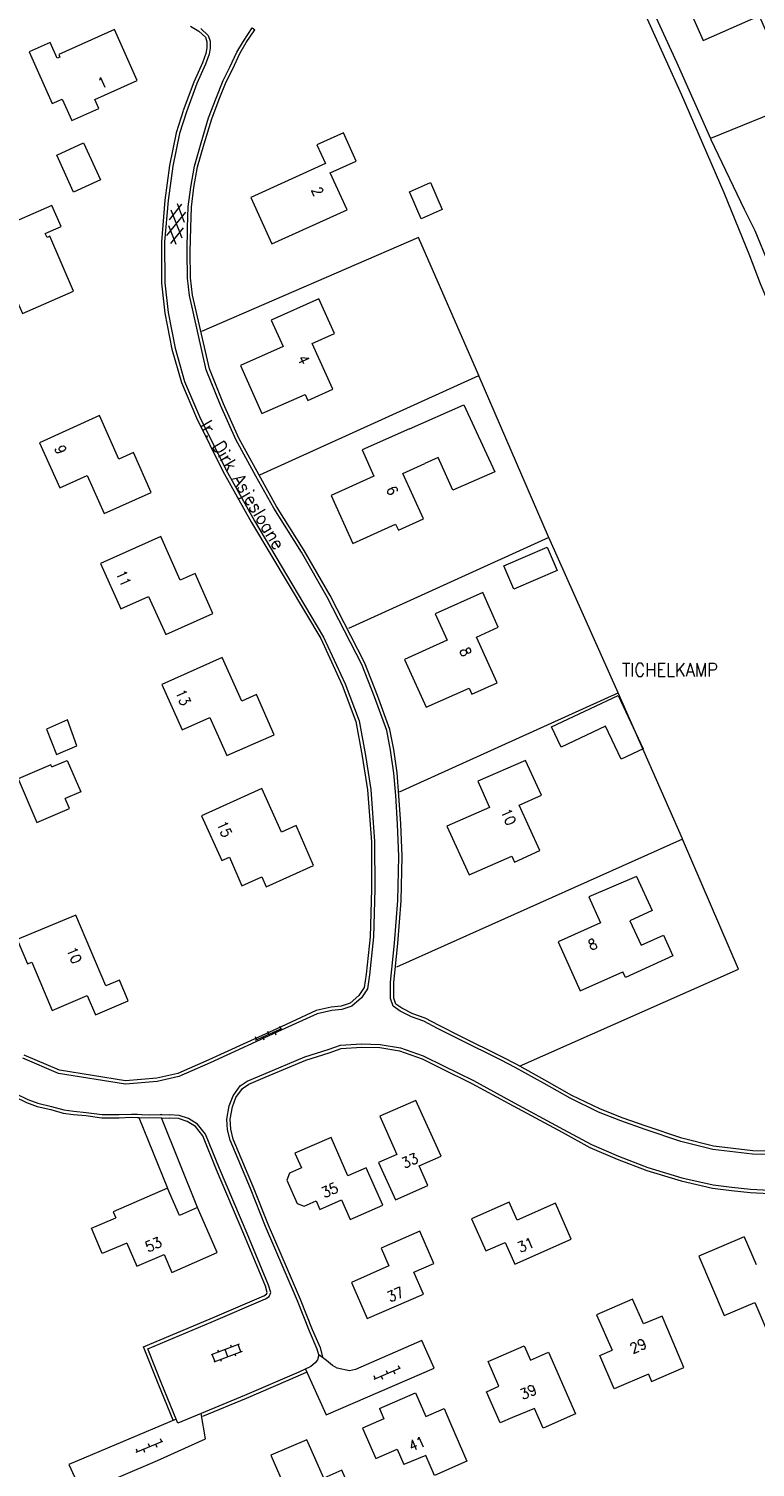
# Model space of a CAD drawing. Header units: metres. Extents: x 189705 to 199106, y 581686 to 588448.
# Tile 168 of 256: x 194667 to 194777, y 583161 to 583380. Entities that reach past the tile are written whole.
import ezdxf

# ---------------------------------------------------------------- set-up
doc = ezdxf.new("R2010")
doc.units = ezdxf.units.M
doc.layers.add('B-WA-OG-GBKN-G', color=7, linetype='Continuous', lineweight=18)
doc.styles.add('Style-STANDARD', font='STANDARD.shx')

msp = doc.modelspace()

# ---------------------------------------------------------------- linework, layer by layer
at = {"layer": 'B-WA-OG-GBKN-G'}
for p, q in [((194687.935, 583348.723), (194690.816, 583352.304)), ((194688.307, 583351.12), (194690.219, 583353.497)), ((194688.545, 583352.658), (194690.207, 583348.371)), ((194689.475, 583353.612), (194690.578, 583350.768)), ((194688.174, 583350.265), (194689.275, 583347.419)), ((194688.532, 583347.535), (194690.446, 583349.914)), ((194701.389, 583226.273), (194705.428, 583228.02)), ((194703.21, 583227.606), (194703.409, 583227.147)), ((194704.326, 583227.544), (194704.525, 583227.085)), ((194705.046, 583228.399), (194705.244, 583227.941)), ((194701.374, 583226.812), (194701.573, 583226.353)), ((194702.491, 583226.75), (194702.689, 583226.291)), ((194698.934, 583179.992), (194694.641, 583178.34)), ((194699.365, 583178.872), (194695.072, 583177.22)), ((194695.808, 583178.789), (194695.7, 583179.069)), ((194697.218, 583178.046), (194696.788, 583179.166)), ((194697.766, 583179.542), (194697.658, 583179.822)), ((194699.178, 583178.8), (194698.747, 583179.92)), ((194695.259, 583177.292), (194694.828, 583178.412)), ((194696.253, 583177.353), (194696.145, 583177.633)), ((194698.398, 583178.178), (194698.29, 583178.458)), ((194723.109, 583176.755), (194723.305, 583176.295)), ((194719.429, 583175.187), (194719.625, 583174.727)), ((194719.441, 583174.648), (194723.489, 583176.373)), ((194720.545, 583175.119), (194720.741, 583174.659)), ((194721.269, 583175.971), (194721.465, 583175.511)), ((194722.385, 583175.903), (194722.581, 583175.443)), ((194686.926, 583165.616), (194687.119, 583165.155)), ((194683.236, 583164.073), (194683.429, 583163.612)), ((194683.244, 583163.534), (194687.304, 583165.232)), ((194684.351, 583163.997), (194684.544, 583163.536)), ((194685.081, 583164.845), (194685.274, 583164.383)), ((194686.197, 583164.769), (194686.389, 583164.308))]:
    msp.add_line(p, q, dxfattribs=at)
at = {"layer": 'B-WA-OG-GBKN-G', "flags": 128}
for points in [[(194787.61, 583376.52), (194781.71, 583389.82), (194767.3, 583383.45), (194769.51, 583378.43), (194778.04, 583382.18), (194781.68, 583373.91), (194787.61, 583376.52)], [(194762.668, 583387.985), (194762.744, 583387.814), (194762.557, 583387.335), (194762.043, 583387.014), (194761.347, 583386.468), (194760.806, 583386.046), (194760.743, 583385.386), (194761.207, 583384.386), (194765.508, 583375.005), (194770.606, 583363.515)], [(194823.563, 583258.443), (194822.514, 583258.869), (194819.989, 583262.551), (194816.886, 583267.945), (194811.628, 583277.777), (194806.735, 583286.712), (194802.972, 583293.516), (194800.322, 583298.674), (194799.348, 583299.607), (194798.669, 583300.001), (194797.833, 583300.169), (194796.953, 583300.643), (194796.156, 583301.572), (194795.321, 583303.138), (194793.303, 583308.131), (194791.792, 583311.641), (194787.042, 583321.438), (194783.664, 583328.49), (194778.259, 583341.373), (194776.634, 583345.622), (194772.693, 583355.226), (194766.257, 583370.111), (194759.118, 583385.961)], [(194691.503, 583380.591), (194692.785, 583379.832), (194693.791, 583378.925), (194693.994, 583378.232), (194694, 583377.276), (194693.871, 583376.454), (194693.331, 583375.021), (194692.033, 583372.053), (194690.424, 583367.747)], [(194693.081, 583380.238), (194694.231, 583379.201), (194694.494, 583378.306), (194694.5, 583377.239), (194694.357, 583376.326), (194693.796, 583374.837), (194692.496, 583371.863), (194690.893, 583367.572)], [(194738.768, 583223.218), (194732.321, 583226.387), (194729.099, 583228.048), (194727.01, 583229.155), (194725.142, 583229.825), (194723.404, 583230.67), (194722.351, 583231.427), (194721.94, 583232.578), (194721.934, 583235.069), (194722.551, 583241.004), (194723.051, 583247.501), (194723.2, 583254.233), (194723.036, 583259.141), (194722.734, 583263.518), (194722.466, 583266.878), (194721.971, 583270.394), (194721.365, 583273.404), (194719.502, 583278.522), (194717.585, 583283.437), (194712.334, 583293.675), (194708.394, 583300.508), (194704.172, 583307.245), (194701.466, 583312.124), (194698.417, 583317.696), (194696.098, 583322.898), (194693.909, 583328.276), (194691.346, 583339.582), (194691.04, 583342.256), (194690.986, 583346.273), (194691.053, 583349.957), (194691.187, 583353.08), (194691.547, 583356.098), (194692.114, 583359.289), (194693.119, 583362.854), (194694.281, 583366.619), (194695.403, 583369.623), (194696.494, 583372.347), (194697.497, 583374.362), (194698.555, 583376.655), (194699.577, 583378.339), (194700.884, 583380.322)], [(194700.884, 583380.322), (194701.301, 583380.047)], [(194679.98, 583380.08), (194671.48, 583376.3), (194671.66, 583375.9), (194671.23, 583375.71), (194670.16, 583378.11), (194666.98, 583376.68), (194670.45, 583368.82), (194671.99, 583369.51), (194673.46, 583366.23), (194677.56, 583368.07), (194676.95, 583369.44), (194683.42, 583372.33), (194679.98, 583380.08)], [(194738.989, 583223.667), (194732.526, 583226.843), (194729.373, 583228.469), (194727.211, 583229.615), (194725.34, 583230.285), (194723.662, 583231.101), (194722.769, 583231.742), (194722.44, 583232.665), (194722.434, 583235.046), (194723.052, 583240.986), (194723.551, 583247.469), (194723.7, 583254.239), (194723.536, 583259.163), (194723.236, 583263.503), (194722.962, 583266.938), (194722.464, 583270.478), (194721.847, 583273.542), (194719.968, 583278.704), (194718.043, 583283.64), (194712.773, 583293.914), (194708.815, 583300.778), (194704.606, 583307.494), (194701.971, 583312.244), (194698.871, 583317.907), (194696.554, 583323.104), (194694.389, 583328.422), (194691.84, 583339.668), (194691.54, 583342.289), (194691.486, 583346.27), (194691.553, 583349.927), (194691.687, 583353.052), (194692.041, 583356.024), (194692.601, 583359.175), (194693.596, 583362.703), (194694.759, 583366.47), (194695.88, 583369.47), (194696.948, 583372.136), (194697.939, 583374.126), (194699, 583376.426), (194700.01, 583378.089), (194701.301, 583380.047)], [(194690.893, 583367.572), (194689.841, 583364.237), (194688.81, 583359.3), (194688.13, 583354.052), (194687.583, 583347.759), (194687.595, 583341.507), (194688.123, 583336.999), (194689.167, 583331.566), (194690.599, 583326.533), (194692.865, 583321.205), (194696.884, 583313.099), (194701.239, 583305.317), (194706.959, 583295.706), (194711.766, 583287.611), (194715.066, 583280.51), (194717.174, 583274.88), (194718.145, 583269.601), (194718.94, 583264.427), (194719.531, 583256.487), (194719.576, 583249.243), (194719.342, 583241.979), (194718.754, 583236.221), (194718.435, 583234.066), (194717.521, 583232.711), (194716.049, 583231.442), (194714.541, 583230.936), (194713.013, 583230.761), (194710.793, 583230.269), (194705.335, 583227.778), (194694.495, 583222.795), (194689.756, 583220.723), (194686.464, 583219.97), (194681.629, 583219.577), (194671.443, 583221.19), (194665.997, 583223.502)], [(194690.416, 583367.722), (194689.358, 583364.369), (194688.317, 583359.388), (194687.633, 583354.112), (194687.083, 583347.779), (194687.095, 583341.474), (194687.627, 583336.929), (194688.681, 583331.448), (194690.126, 583326.367), (194692.41, 583320.996), (194696.438, 583312.872), (194700.821, 583305.041), (194706.529, 583295.451), (194711.326, 583287.371), (194714.607, 583280.31), (194716.69, 583274.747), (194717.655, 583269.5), (194718.442, 583264.377), (194719.031, 583256.462), (194719.076, 583249.256), (194718.842, 583242.003), (194718.26, 583236.299), (194717.957, 583234.252), (194717.144, 583233.046), (194715.797, 583231.885), (194714.433, 583231.427), (194712.935, 583231.256), (194710.631, 583230.745), (194705.289, 583228.307), (194694.309, 583223.259), (194689.597, 583221.199), (194686.389, 583220.465), (194681.65, 583220.08), (194671.58, 583221.675), (194666.216, 583223.952)], [(194783.358, 583368.691), (194770.606, 583363.515)], [(194675.232, 583362.837), (194677.809, 583357.209), (194673.743, 583355.347), (194671.165, 583360.974), (194675.232, 583362.837)], [(194716.73, 583360.05), (194714.77, 583364.36), (194710.74, 583362.53), (194712.04, 583359.71), (194700.69, 583354.52), (194703.91, 583347.47), (194715.33, 583352.63), (194712.78, 583358.25), (194716.73, 583360.05)], [(194770.606, 583363.515), (194770.682, 583363.345), (194775.773, 583352.729), (194777.365, 583349.472), (194779.432, 583344.401), (194781.494, 583339.491)], [(194728.013, 583356.784), (194729.8, 583352.69), (194726.601, 583351.294), (194724.815, 583355.388), (194728.013, 583356.784)], [(194670.43, 583353.3), (194662.56, 583349.86), (194663.23, 583348.3), (194659.94, 583346.87), (194661.73, 583342.76), (194663.12, 583343.36), (194665.95, 583336.84), (194673.73, 583340.24), (194670.1, 583348.63), (194669.69, 583348.45), (194669.43, 583349.06), (194671.82, 583350.09), (194670.43, 583353.3)], [(194735.36, 583327.428), (194726.194, 583348.414), (194693.172, 583334.111)], [(194713.41, 583333.83), (194711.04, 583339.11), (194703.81, 583335.87), (194705.61, 583331.86), (194699.1, 583328.94), (194702.39, 583321.62), (194708.98, 583324.53), (194709.38, 583323.61), (194713.16, 583325.35), (194710.04, 583332.32), (194713.41, 583333.83)], [(194702.051, 583312.311), (194735.36, 583327.428)], [(194746.053, 583302.752), (194745.994, 583302.885), (194735.437, 583327.25), (194735.36, 583327.428)], [(194685.55, 583309.59), (194682.86, 583315.68), (194680.6, 583314.69), (194677.66, 583321.33), (194668.55, 583317.2), (194671.63, 583310.35), (194675.79, 583312.22), (194678.4, 583306.42), (194685.55, 583309.59)], [(194724.84, 583319.32), (194733.086, 583322.983), (194737.8, 583312.779), (194731.426, 583309.947), (194729.213, 583314.929), (194727.19, 583314.03)], [(194724.84, 583319.32), (194717.61, 583316.09), (194719.42, 583312.09), (194712.93, 583309.15), (194716.23, 583301.84), (194722.73, 583304.78), (194723.14, 583303.87), (194726.99, 583305.59), (194723.83, 583312.49), (194727.19, 583314.03)], [(194694.93, 583291.2), (194692.22, 583297.28), (194689.97, 583296.29), (194687, 583302.94), (194677.85, 583298.79), (194680.94, 583291.92), (194685.13, 583293.81), (194687.75, 583287.98), (194694.93, 583291.2)], [(194746.053, 583302.752), (194715.558, 583288.92)], [(194756.562, 583279.104), (194746.053, 583302.752)], [(194740.717, 583294.92), (194739.206, 583298.437), (194745.8, 583301.269), (194747.31, 583297.751), (194740.717, 583294.92)], [(194738.34, 583289.11), (194735.97, 583294.4), (194728.76, 583291.13), (194730.56, 583287.13), (194724.07, 583284.22), (194727.39, 583276.92), (194733.92, 583279.84), (194734.33, 583278.93), (194738.18, 583280.65), (194735.02, 583287.6), (194738.34, 583289.11)], [(194704.23, 583272.75), (194701.57, 583278.88), (194699.32, 583277.87), (194696.35, 583284.49), (194687.18, 583280.38), (194690.27, 583273.5), (194694.45, 583275.37), (194697.04, 583269.56), (194704.23, 583272.75)], [(194723.333, 583264.028), (194756.562, 583279.104)], [(194747.892, 583270.861), (194746.433, 583273.967), (194756.582, 583278.733), (194760.393, 583270.619), (194757.016, 583269.033), (194754.663, 583274.042), (194747.892, 583270.861)], [(194766.368, 583256.861), (194766.346, 583256.914), (194756.562, 583279.104)], [(194674.245, 583271.062), (194672.786, 583275.01), (194669.588, 583273.602), (194671.125, 583269.731), (194674.245, 583271.062)], [(194670.398, 583267.836), (194672.76, 583268.82), (194674.828, 583264.058), (194672.442, 583263.051)], [(194744.9, 583263.57), (194742.48, 583268.84), (194735.23, 583265.7), (194737.01, 583261.69), (194730.54, 583258.81), (194733.91, 583251.41), (194740.42, 583254.27), (194740.82, 583253.36), (194744.68, 583255.14), (194741.54, 583262.04), (194744.9, 583263.57)], [(194670.398, 583267.836), (194670.26, 583268.16), (194665.3, 583266.01), (194668.13, 583259.36), (194673.1, 583261.51), (194672.442, 583263.051)], [(194703.05, 583249.58), (194710.25, 583252.82), (194707.58, 583258.92), (194705.35, 583257.92), (194702.37, 583264.56), (194693.2, 583260.4), (194696.27, 583253.58)], [(194766.368, 583256.861), (194722.836, 583237.357)], [(194741.572, 583222.309), (194774.877, 583237.084), (194766.368, 583256.861)], [(194696.27, 583253.58), (194697.433, 583254.091), (194699.338, 583249.752), (194702.387, 583251.09), (194703.05, 583249.58)], [(194759.35, 583251.19), (194752.13, 583248.07), (194753.91, 583244.09), (194747.47, 583241.2), (194750.81, 583233.76), (194757.3, 583236.67)], [(194759.35, 583251.19), (194761.742, 583245.972), (194758.375, 583244.428)], [(194678.642, 583234.508), (194674.08, 583245.3), (194665.16, 583241.57), (194666.72, 583237.85), (194667.37, 583238.12), (194670.46, 583230.78), (194675.797, 583233.051)], [(194758.375, 583244.428), (194760.089, 583240.691), (194763.456, 583242.235), (194764.905, 583239.075), (194757.71, 583235.776), (194757.3, 583236.67)], [(194675.797, 583233.051), (194677.046, 583230.116), (194682.024, 583232.235), (194680.696, 583235.376), (194678.642, 583234.508)], [(194810.865, 583230.221), (194807.478, 583224.895), (194803.006, 583218.946), (194799.747, 583215.855), (194797.044, 583213.886), (194793.328, 583211.827), (194789.944, 583210.472), (194783.817, 583209.285), (194777.061, 583209.385), (194771.061, 583210.125), (194766.257, 583211.32), (194760.853, 583213.14), (194757.179, 583214.45), (194753.789, 583215.778), (194749.511, 583217.852), (194745.436, 583220.143), (194741.169, 583222.526), (194738.999, 583223.661)], [(194811.287, 583229.953), (194807.885, 583224.603), (194803.38, 583218.612), (194800.07, 583215.472), (194797.314, 583213.464), (194793.54, 583211.374), (194790.085, 583209.99), (194783.862, 583208.784), (194777.029, 583208.885), (194770.969, 583209.633), (194766.112, 583210.841), (194760.683, 583212.67), (194756.997, 583213.984), (194753.591, 583215.318), (194749.284, 583217.406), (194745.31, 583219.64), (194740.933, 583222.085)], [(194650.568, 583227.714), (194651.11, 583227.124), (194653.476, 583225.063), (194657.162, 583222.043), (194660.239, 583219.873), (194662.122, 583218.848), (194663.157, 583218.386), (194664.675, 583217.691), (194666.575, 583216.749), (194668.169, 583216.167), (194670.269, 583215.691), (194672.15, 583215.144), (194673.729, 583214.93), (194675.594, 583214.77), (194678.052, 583214.416), (194680.684, 583214.419), (194682.557, 583214.511), (194683.431, 583214.48)], [(194650.936, 583228.052), (194651.459, 583227.483), (194653.785, 583225.457), (194657.465, 583222.441), (194660.5, 583220.3), (194662.337, 583219.3), (194663.345, 583218.85), (194664.908, 583218.134), (194666.771, 583217.21), (194668.311, 583216.648), (194670.386, 583216.177), (194672.257, 583215.634), (194673.777, 583215.428), (194675.655, 583215.266), (194678.088, 583214.916), (194680.68, 583214.919), (194682.562, 583215.011), (194683.448, 583214.98)], [(194711.06, 583178.35), (194710.799, 583179.237), (194709.629, 583181.952), (194707.808, 583186.586), (194705.76, 583191.3), (194702.933, 583197.91), (194700.625, 583203.696), (194697.558, 583211.047), (194697.155, 583212.63), (194697.032, 583214.234), (194697.399, 583216.26), (194697.986, 583217.774), (194699.055, 583219.279), (194700.162, 583220.021), (194702.696, 583221.067), (194708.894, 583223.696), (194712.472, 583224.824), (194714.364, 583225.476), (194717.544, 583225.671), (194720.389, 583225.618), (194723.455, 583225.103), (194726.939, 583223.87), (194730.011, 583222.364), (194734.569, 583220.094), (194740.205, 583217.041), (194748.282, 583212.672), (194752.509, 583210.383), (194756.618, 583208.578), (194761.11, 583206.868), (194766.291, 583205.298), (194771.023, 583204.219), (194773.888, 583203.886), (194776.728, 583203.554), (194779.622, 583203.398)], [(194711.727, 583177.852), (194711.272, 583179.402), (194710.089, 583182.147), (194708.264, 583186.792), (194706.264, 583191.395), (194703.387, 583198.119), (194701.104, 583203.845), (194698.034, 583211.206), (194697.651, 583212.711), (194697.536, 583214.21), (194697.883, 583216.124), (194698.429, 583217.533), (194699.412, 583218.917), (194700.399, 583219.578), (194702.897, 583220.609), (194709.067, 583223.226), (194712.628, 583224.348), (194714.464, 583224.981), (194717.553, 583225.171), (194720.344, 583225.119), (194723.33, 583224.617), (194726.743, 583223.409), (194729.728, 583221.946), (194734.343, 583219.647), (194739.967, 583216.601), (194748.044, 583212.232), (194752.288, 583209.934), (194756.421, 583208.118), (194760.958, 583206.391), (194766.149, 583204.818), (194770.944, 583203.724), (194773.83, 583203.389), (194776.675, 583203.056), (194779.626, 583202.897)], [(194740.933, 583222.085), (194738.768, 583223.218)], [(194729.64, 583208.58), (194725.8, 583217.09), (194720.34, 583214.7), (194722.89, 583208.85), (194720.14, 583207.65), (194722.73, 583201.97), (194727.65, 583204.12), (194726.33, 583207.12), (194729.64, 583208.58)], [(194683.431, 583214.48), (194683.651, 583214.476)], [(194683.448, 583214.98), (194684.086, 583214.957), (194685.228, 583214.911), (194686.912, 583214.945)], [(194683.651, 583214.476), (194688, 583203.73)], [(194683.651, 583214.476), (194687.12, 583214.422)], [(194688.864, 583168.396), (194686.696, 583173.723), (194684.361, 583179.553), (194694.495, 583183.82), (194702.682, 583187.352), (194703.094, 583187.593), (194703.188, 583187.848), (194702.909, 583188.784), (194699.622, 583196.708), (194695.464, 583206.52), (194693.377, 583211.676), (194692.257, 583213.1), (194691.003, 583213.885), (194689.704, 583214.305), (194688.268, 583214.405)], [(194689.327, 583168.584), (194687.171, 583173.881), (194685.008, 583179.283), (194694.663, 583183.348), (194702.91, 583186.906), (194703.501, 583187.251), (194703.715, 583187.831), (194703.379, 583188.956), (194700.118, 583196.818), (194695.928, 583206.706), (194693.813, 583211.93), (194692.596, 583213.478), (194691.215, 583214.342), (194689.8, 583214.8), (194688.303, 583214.904)], [(194686.912, 583214.945), (194687.186, 583214.95), (194688.303, 583214.904)], [(194692.57, 583200.79), (194687.12, 583214.422)], [(194687.12, 583214.422), (194688.268, 583214.405)], [(194710.619, 583201.774), (194711.19, 583200.48), (194714.49, 583201.93), (194715.8, 583198.94), (194720.79, 583201.13), (194718.23, 583206.8), (194715.47, 583205.59), (194712.9, 583211.43), (194707.41, 583209.04), (194708.392, 583206.817)], [(194708.392, 583206.817), (194706.58, 583206.017), (194706.158, 583204.926), (194707.725, 583201.377), (194708.788, 583200.965), (194710.619, 583201.774)], [(194681.821, 583195.361), (194683.35, 583191.85), (194687.51, 583193.64), (194688.7, 583190.87), (194695.56, 583193.92), (194692.57, 583200.79), (194689.82, 583199.59), (194688, 583203.73), (194679.74, 583200.14), (194680.145, 583199.209)], [(194749.41, 583195.96), (194747.05, 583201.45), (194741.21, 583198.86), (194739.99, 583201.6), (194734.27, 583199.07), (194736.43, 583194.17), (194739.41, 583195.48), (194740.86, 583192.18), (194749.41, 583195.96)], [(194681.821, 583195.361), (194678.079, 583193.784), (194676.449, 583197.651), (194680.145, 583199.209)], [(194728.53, 583192.25), (194726.43, 583197.16), (194720.51, 583194.59), (194721.71, 583191.91), (194716.02, 583189.36), (194718.4, 583183.88), (194726.96, 583187.59), (194725.51, 583190.94), (194728.53, 583192.25)], [(194775.76, 583196.34), (194768.84, 583193.37), (194772.73, 583184.34)], [(194775.76, 583196.34), (194777.569, 583192.126)], [(194760.459, 583183.063), (194758.78, 583186.84), (194753.29, 583184.46), (194755.649, 583179.049)], [(194772.73, 583184.34), (194777.4, 583186.34), (194780.53, 583178.968), (194782.67, 583179.89)], [(194764.13, 583182.22), (194763.277, 583184.248), (194760.459, 583183.063)], [(194761.177, 583175.429), (194761.66, 583174.31), (194766.56, 583176.44), (194764.13, 583182.22)], [(194708.99, 583176.169), (194712.166, 583169.223), (194728.585, 583176.339), (194726.705, 583180.542)], [(194726.705, 583180.542), (194716.612, 583176.13), (194715.694, 583175.943), (194713.82, 583176.309), (194713.117, 583176.728), (194712.191, 583177.508), (194712.002, 583177.648)], [(194738.429, 583173.567), (194736.78, 583177.34), (194742.284, 583179.745)], [(194742.284, 583179.745), (194743.24, 583177.56), (194745.995, 583178.765), (194750.112, 583169.353)], [(194761.177, 583175.429), (194755.999, 583173.172), (194753.79, 583178.239), (194755.649, 583179.049)], [(194711.06, 583178.35), (194710.846, 583177.609), (194710.482, 583177.158), (194709.81, 583176.561), (194708.016, 583175.705), (194699.743, 583172.173), (194693.156, 583169.447)], [(194712.002, 583177.648), (194711.06, 583178.35)], [(194709.197, 583175.715), (194708.213, 583175.246), (194699.977, 583171.729), (194693.347, 583168.985)], [(194720.26, 583170.2), (194725.77, 583172.58), (194727.336, 583168.968)], [(194740.499, 583168.831), (194738.626, 583168.012), (194736.556, 583172.748), (194738.429, 583173.567)], [(194720.26, 583170.2), (194720.947, 583168.623), (194717.707, 583167.211), (194719.715, 583162.602), (194722.955, 583164.014), (194723.99, 583161.64)], [(194727.336, 583168.968), (194730.094, 583170.167), (194731.08, 583167.9)], [(194750.112, 583169.353), (194745.16, 583167.19), (194743.845, 583170.197), (194740.499, 583168.831)], [(194689.327, 583168.584), (194672.997, 583161.666), (194675.002, 583157.359), (194686.501, 583162.279), (194693.778, 583165.549), (194693.156, 583169.447)], [(194693.156, 583169.447), (194689.578, 583167.965), (194689.327, 583168.584)], [(194731.08, 583167.9), (194733.56, 583162.17), (194728.62, 583160.01), (194727.33, 583163.05), (194723.99, 583161.64)], [(194717.02, 583155.07), (194714.54, 583160.78), (194711.79, 583159.58), (194709.23, 583165.43), (194703.75, 583163.06), (194707.51, 583154.46), (194710.82, 583155.9), (194712.13, 583152.89), (194717.02, 583155.07)]]:
    msp.add_lwpolyline(points, dxfattribs=at)

# ---------------------------------------------------------------- texts
at = {"layer": 'B-WA-OG-GBKN-G', "style": 'Style-STANDARD'}
for s, height, rotation, p in [('1', 1.6, 23.69497, (194677.844, 583371.042)), ('2', 1.6, 294.07884, (194709.861, 583355.707)), ('4', 1.6, 294.07884, (194707.74, 583330.078)), ('Ir. Dirk Asjesloane', 2, 300.92446, (194692.879, 583319.813)), ('9', 1.6, 294.07884, (194670.771, 583316.38)), ('6', 1.6, 294.07884, (194721.25, 583310.156)), ('11', 1.6, 294.07884, (194680.079, 583297.375)), ('8', 1.6, 294.07884, (194732.388, 583285.602)), ('13', 1.6, 294.07884, (194689.15, 583279.238)), ('10', 1.6, 294.07884, (194738.673, 583261.062)), ('15', 1.6, 294.20684, (194695.445, 583259.189)), ('10', 1.6, 294.07884, (194672.575, 583240.001)), ('8', 1.6, 23.69497, (194752.439, 583239.865)), ('33', 1.6, 23.69497, (194724.058, 583206.692)), ('35', 1.6, 23.69497, (194711.88, 583202.191)), ('53', 1.6, 23.69497, (194685.047, 583193.922)), ('31', 1.6, 23.69497, (194741.687, 583193.861)), ('37', 1.6, 23.69497, (194721.856, 583186.325)), ('29', 1.6, 23.38664, (194758.796, 583178.483)), ('39', 1.6, 23.462, (194742.078, 583171.489)), ('41', 1.6, 22.89759, (194725.111, 583163.613))]:
    msp.add_text(s, height=height, rotation=rotation, dxfattribs=at).set_placement(p)
msp.add_text('TICHELKAMP', height=2, dxfattribs=at).set_placement((194757.17, 583281.627))

doc.saveas('drawing.dxf')
